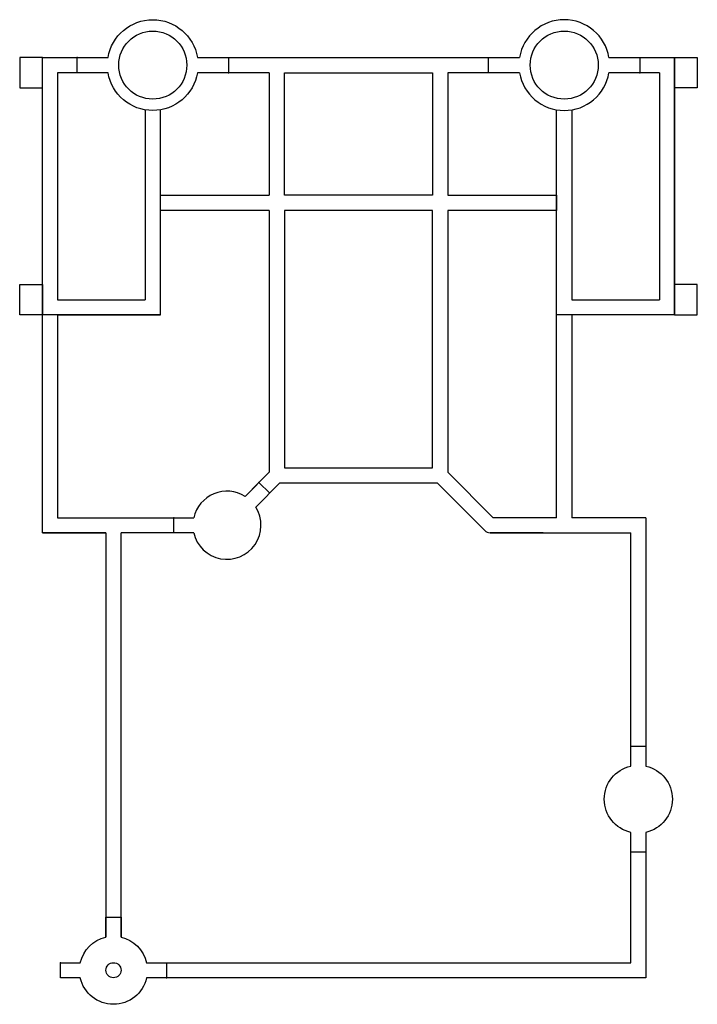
# Model space of a CAD drawing. Extents: x -22.4 to 22.4, y -20.9 to 44.1.
import ezdxf

# ---------------------------------------------------------------- set-up
doc = ezdxf.new("R2010")
doc.units = 0
doc.header["$MEASUREMENT"] = 0
doc.layers.get('0').update_dxf_attribs({"linetype": 'CONTINUOUS'})

msp = doc.modelspace()

# ---------------------------------------------------------------- linework, layer by layer
for p, q in [((-20.9, 10.2), (-20.9, 41.6)), ((-20.9, 41.6), (-16.55804, 41.6)), ((-10.64196, 41.6), (10.64196, 41.6)), ((8.6, 40.6), (8.6, 41.6)), ((16.55804, 41.6), (20.9, 41.6)), ((16.55804, 41.6), (18.6, 41.6)), ((18.6, 41.6), (18.6, 40.6)), ((20.9, 41.6), (20.9, 24.6)), ((20.9, 24.6), (20.9, 41.6)), ((-16.55804, 40.6), (-19.9, 40.6)), ((-19.9, 40.6), (-19.9, 25.6)), ((-5.900001, 40.6), (-10.64196, 40.6)), ((-5.900001, 40.6), (-5.900001, 32.5)), ((5.9, 40.6), (5.9, 32.5)), ((10.64196, 40.6), (5.9, 40.6)), ((10.64196, 40.6), (8.6, 40.6)), ((19.9, 40.6), (16.55804, 40.6)), ((19.9, 40.6), (19.9, 25.6)), ((-14.1, 38.14196), (-14.1, 25.6)), ((-13.1, 24.6), (-13.1, 38.14196)), ((13.1, 11.2), (13.1, 38.14196)), ((14.1, 38.14196), (14.1, 25.6)), ((-13.1, 31.5), (-13.1, 32.5)), ((-13.1, 32.5), (-5.900001, 32.5)), ((5.9, 32.5), (13.1, 32.5)), ((13.1, 32.5), (13.1, 31.5)), ((-5.900001, 31.5), (-13.1, 31.5)), ((-5.900001, 31.5), (-5.9, 14.207106)), ((13.1, 31.5), (5.9, 31.5)), ((5.9, 31.5), (5.9, 14.207107)), ((-19.9, 25.6), (-14.1, 25.6)), ((14.1, 25.6), (19.9, 25.6)), ((-13.1, 24.6), (-20.9, 24.6)), ((-19.9, 24.6), (-13.1, 24.6)), ((-19.9, 24.6), (-19.9, 11.2)), ((20.9, 24.6), (13.1, 24.6)), ((20.9, 24.6), (13.1, 24.6)), ((14.1, 24.6), (14.1, 11.2)), ((-7.502344, 12.604763), (-5.9, 14.207106)), ((5.9, 14.207107), (8.907107, 11.2)), ((-7.502344, 12.604763), (-6.57868, 13.528427)), ((-6.795237, 11.897656), (-5.192894, 13.499999)), ((-6.57868, 13.528427), (-5.871573, 12.82132)), ((-5.192894, 13.499999), (5.192894, 13.5)), ((8.346447, 10.346447), (5.192894, 13.5)), ((-19.9, 11.2), (-10.893741, 11.2)), ((-12.2, 10.2), (-12.2, 11.2)), ((-12.2, 11.2), (-10.893741, 11.2)), ((13.1, 11.2), (8.907107, 11.2)), ((19, 11.2), (14.1, 11.2)), ((19, 11.2), (19, -5.206259)), ((-20.9, 10.2), (-16.7, 10.2)), ((-16.7, 10.2), (-20.9, 10.2)), ((-16.7, 10.2), (-16.7, -16.506259)), ((-15.7, -16.506259), (-15.7, 10.2)), ((-10.893741, 10.2), (-15.7, 10.2)), ((-10.893741, 10.2), (-12.2, 10.2)), ((8.7, 10.2), (18, 10.2)), ((12.2, 10.2), (8.7, 10.2)), ((18, -5.206259), (18, 10.2)), ((18, -18.2), (18, -9.593741)), ((19, -9.593741), (19, -19.2)), ((-19.7, -19.2), (-19.7, -18.2)), ((-19.7, -18.2), (-18.393741, -18.2)), ((-14.006259, -18.2), (18, -18.2)), ((-18.393741, -19.2), (-19.7, -19.2)), ((19, -19.2), (-14.006259, -19.2))]:
    msp.add_line(p, q)
for points in [[(-8.6, 41.6), (-8.6, 40.6), (-10.64196, 40.6, -0.845154), (-16.55804, 40.6), (-18.6, 40.6), (-18.6, 41.6), (-16.55804, 41.6, -0.845154), (-10.64196, 41.6)], [(18, -3.9), (19, -3.9), (19, -5.206259, -0.797724), (19, -9.593741), (19, -10.9), (18, -10.9), (18, -9.593741, -0.797724), (18, -5.206259)], [(-12.7, -18.2), (-12.7, -19.2), (-14.006259, -19.2, -0.797724), (-18.393741, -19.2), (-19.7, -19.2), (-19.7, -18.2), (-18.393741, -18.2, -0.288261), (-16.7, -16.506259), (-16.7, -15.2), (-15.7, -15.2), (-15.7, -16.506259, -0.288261), (-14.006259, -18.2)]]:
    msp.add_lwpolyline(points, format="xyb", close=True)
for points in [[(-20.9, 41.6), (-22.4, 41.6), (-22.4, 39.6), (-20.9, 39.6)], [(20.9, 41.6), (22.4, 41.6), (22.4, 39.6), (20.9, 39.6)], [(-4.9, 32.5), (-4.9, 40.6), (4.9, 40.6), (4.9, 32.5)], [(4.9, 31.5), (-4.9, 31.5), (-4.9, 14.5), (4.9, 14.5)], [(-20.9, 24.6), (-22.4, 24.6), (-22.4, 26.6), (-20.9, 26.6)], [(20.9, 24.6), (22.4, 24.6), (22.4, 26.6), (20.9, 26.6)]]:
    msp.add_lwpolyline(points, close=True)
for centre, radius in [((-13.6, 41.1), 2.25), ((13.6, 41.1), 2.25), ((-16.2, -18.7), 0.5)]:
    msp.add_circle(centre, radius)
for centre, radius, start, end in [((13.6, 41.1), 3, 9.594068, 170.405932), ((13.6, 41.1), 3, 189.594068, 350.405932), ((-8.7, 10.7), 2.25, 57.839586, 167.160412), ((-8.7, 10.7), 2.25, -167.160412, 32.160412), ((8.7, 10.7), 0.5, 225, 270)]:
    msp.add_arc(centre, radius, start, end)
for p in [(-18.6, 41.6), (-8.6, 40.6), (18.6, 40.6), (-6.57868, 13.528427), (-12.2, 11.2), (18, -3.9), (19, -10.9), (-19.7, -18.2), (-12.7, -19.2)]:
    msp.add_point(p)

doc.saveas('drawing.dxf')
